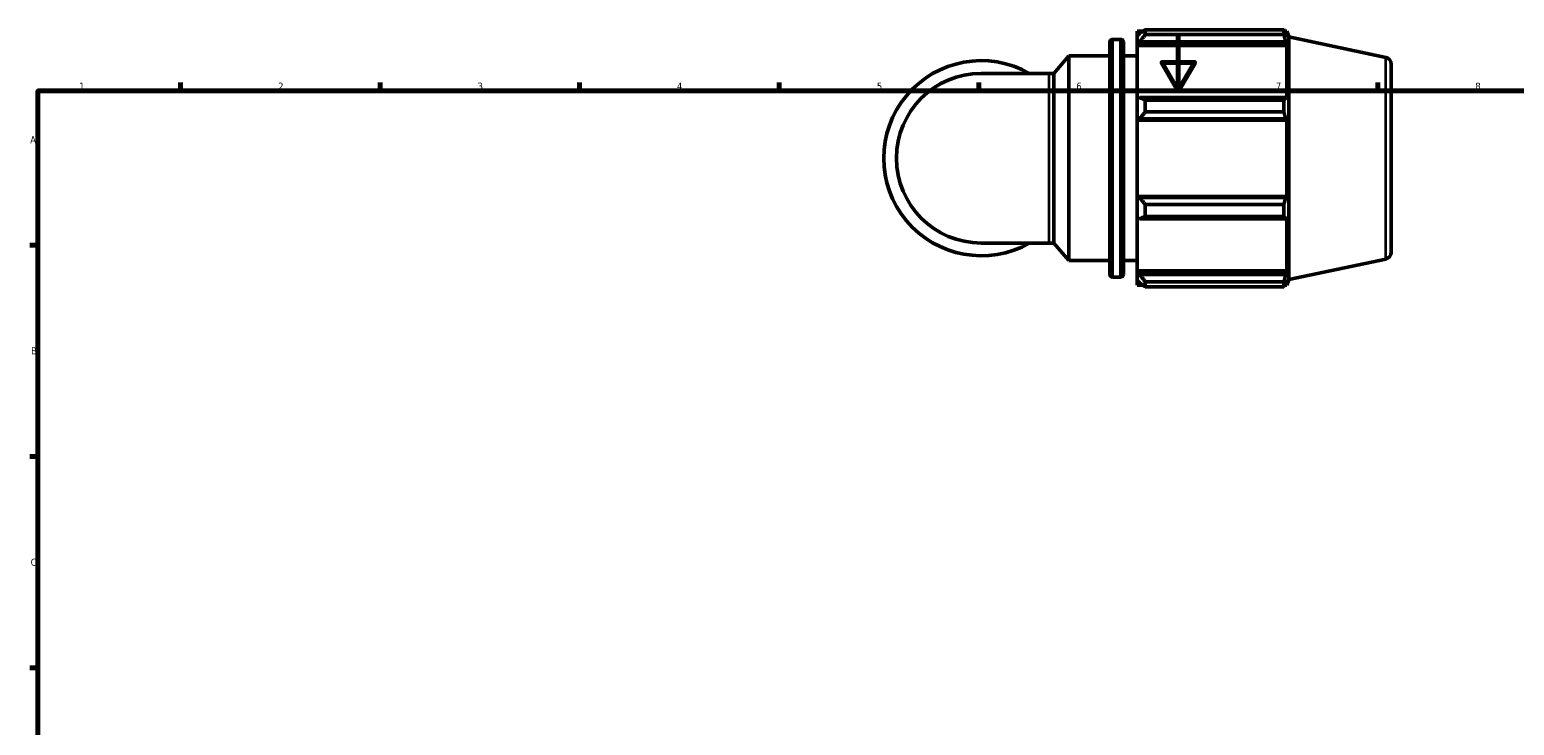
# Model space of a CAD drawing. Header units: millimetres. Extents: x 0 to 908, y 0 to 900.
# Tile 3 of 6: x 17 to 539, y 351 to 596. Entities that reach past the tile are written whole.
import ezdxf

# ---------------------------------------------------------------- set-up
doc = ezdxf.new("R2010")
doc.units = ezdxf.units.MM
for name, color, linetype, lineweight in [('Border (ISO)', 7, 'Continuous', 70), ('Visible (ISO)', 7, 'Continuous', 50), ('Visible Narrow (ISO)', 7, 'Continuous', 35)]:
    doc.layers.add(name, color=color, linetype=linetype, lineweight=lineweight)
doc.styles.add('Note Text (ISO)', font='tahoma.ttf')

# ---------------------------------------------------------------- blocks, each defined once
blk = doc.blocks.new('Borders Default Border')
at = {"layer": 'Border (ISO)'}
for p, q in [((70.08, 574), (70.08, 576.9)), ((140.17, 574), (140.17, 576.9)), ((210.25, 574), (210.25, 576.9)), ((280.33, 574), (280.33, 576.9)), ((350.42, 574), (350.42, 576.9)), ((490.58, 574), (490.58, 576.9)), ((20, 519.75), (17.1, 519.75)), ((20, 445.5), (17.1, 445.5)), ((20, 371.25), (17.1, 371.25))]:
    blk.add_line(p, q, dxfattribs=at)
at = {"layer": 'Border (ISO)', "flags": 128}
for points in [[(420.5, 594), (420.5, 574), (414.73, 584), (426.27, 584), (420.5, 574)], [(20, 20), (20, 574), (821, 574), (821, 20), (20, 20)]]:
    blk.add_lwpolyline(points, dxfattribs=at)
at = {"layer": 'Border (ISO)', "color": 232, "true_color": 0xca0064, "char_height": 2.5, "attachment_point": 7, "style": 'Note Text (ISO)'}
for s, insert in [('1', (34.48, 574.4)), ('2', (104.37, 574.4)), ('3', (174.43, 574.35)), ('4', (244.42, 574.4)), ('5', (314.64, 574.35)), ('6', (384.66, 574.35)), ('7', (454.77, 574.4)), ('8', (524.81, 574.34)), ('A', (17.29, 555.62)), ('B', (17.59, 481.37)), ('C', (17.43, 407.08))]:
    blk.add_mtext(s, dxfattribs=dict(at, insert=insert))

msp = doc.modelspace()

# ---------------------------------------------------------------- linework, layer by layer
at = {"layer": 'Visible (ISO)'}
for p, q in [((406.029, 594.981), (406.029, 593.372)), ((406.029, 594.981), (408.073, 594.981)), ((408.909, 595.505), (408.909, 593.769)), ((408.909, 595.505), (457.572, 595.505)), ((457.572, 593.769), (457.572, 595.505)), ((457.843, 594.981), (458.663, 594.981)), ((459.309, 592.993), (458.663, 594.981)), ((458.663, 592.915), (458.663, 594.981)), ((396.429, 509.581), (396.429, 591.101)), ((397.429, 592.101), (400.229, 592.101)), ((401.229, 591.101), (401.229, 509.581)), ((406.989, 594.288), (406.029, 593.372)), ((406.029, 590.363), (406.029, 593.372)), ((406.029, 590.363), (406.989, 591.214)), ((406.029, 589.937), (406.029, 590.363)), ((406.029, 589.937), (406.029, 571.175)), ((406.029, 589.937), (458.663, 589.937)), ((406.989, 591.214), (458.195, 591.214)), ((457.572, 593.769), (408.909, 593.769)), ((458.663, 592.915), (458.195, 594.288)), ((458.195, 591.214), (458.663, 589.937)), ((458.663, 570.953), (458.663, 589.937)), ((459.309, 507.689), (459.309, 592.993)), ((493.329, 585.762), (459.309, 592.993)), ((376.833, 580.148), (382.029, 586.341)), ((382.029, 514.341), (382.029, 586.341)), ((382.029, 586.341), (396.429, 586.341)), ((401.229, 586.341), (406.029, 586.341)), ((375.155, 580.148), (351.309, 580.148)), ((375.155, 580.148), (376.833, 580.148)), ((376.833, 520.534), (376.833, 580.148)), ((495.309, 583.316), (495.309, 517.365)), ((406.989, 571.618), (406.029, 571.175)), ((406.029, 563.908), (406.029, 571.175)), ((458.195, 571.618), (406.989, 571.618)), ((408.909, 570.784), (408.909, 566.594)), ((408.909, 570.784), (457.572, 570.784)), ((457.572, 566.594), (457.572, 570.784)), ((458.663, 570.953), (458.195, 571.618)), ((406.029, 563.908), (406.989, 564.197)), ((406.029, 563.764), (406.029, 563.908)), ((406.029, 563.764), (406.029, 536.917)), ((406.029, 563.764), (458.663, 563.764)), ((406.989, 564.197), (458.195, 564.197)), ((457.572, 566.594), (408.909, 566.594)), ((458.195, 564.197), (458.663, 563.764)), ((458.663, 536.917), (458.663, 563.764)), ((406.029, 536.773), (406.029, 536.917)), ((406.029, 536.917), (458.663, 536.917)), ((406.029, 529.507), (406.029, 536.773)), ((406.989, 536.484), (406.029, 536.773)), ((458.195, 536.484), (406.989, 536.484)), ((408.909, 534.088), (408.909, 529.897)), ((408.909, 534.088), (457.572, 534.088)), ((457.572, 529.897), (457.572, 534.088)), ((458.663, 536.917), (458.195, 536.484)), ((406.029, 529.507), (406.989, 529.063)), ((406.029, 529.507), (406.029, 510.744)), ((406.989, 529.063), (458.195, 529.063)), ((457.572, 529.897), (408.909, 529.897)), ((458.195, 529.063), (458.663, 529.728)), ((458.663, 510.744), (458.663, 529.728)), ((351.309, 520.534), (375.155, 520.534)), ((375.155, 520.534), (376.833, 520.534)), ((376.833, 520.534), (382.029, 514.341)), ((382.029, 514.341), (396.429, 514.341)), ((401.229, 514.341), (406.029, 514.341)), ((493.329, 514.92), (459.309, 507.689)), ((397.429, 508.581), (400.229, 508.581)), ((406.029, 510.319), (406.029, 510.744)), ((406.029, 510.744), (458.663, 510.744)), ((406.029, 507.309), (406.029, 510.319)), ((406.989, 509.467), (406.029, 510.319)), ((406.029, 507.309), (406.989, 506.393)), ((406.029, 507.309), (406.029, 505.701)), ((458.195, 509.467), (406.989, 509.467)), ((408.909, 506.912), (408.909, 505.176)), ((408.909, 506.912), (457.572, 506.912)), ((457.572, 505.176), (457.572, 506.912)), ((458.663, 510.744), (458.195, 509.467)), ((458.195, 506.393), (458.663, 507.767)), ((458.663, 505.701), (458.663, 507.767)), ((459.309, 507.689), (458.663, 505.701)), ((406.029, 505.701), (408.073, 505.701)), ((457.572, 505.176), (408.909, 505.176)), ((457.843, 505.701), (458.663, 505.701))]:
    msp.add_line(p, q, dxfattribs=at)
for centre, radius, start, end in [((397.429, 591.101), 1, 90, 180), ((400.229, 591.101), 1, 0, 90), ((351.309, 550.341), 34.278, 60.40815, 299.59185), ((492.809, 583.316), 2.5, 0, 78), ((351.309, 550.341), 29.807, 90, 270), ((492.809, 517.365), 2.5, 282, 0), ((397.429, 509.581), 1, 180, 270), ((400.229, 509.581), 1, 270, 0)]:
    msp.add_arc(centre, radius, start, end, dxfattribs=at)
for points, weights in [([(408.909, 595.505), (407.911, 594.884), (406.989, 594.288)], [1.01791895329, 1.01266050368, 1.00660682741]), ([(457.572, 595.505), (457.896, 594.884), (458.195, 594.288)], [1, 1.0012345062, 1.00165219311]), ([(406.989, 591.214), (407.911, 592.466), (408.909, 593.769)], [1.00660682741, 1.01266050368, 1.01791895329]), ([(458.195, 591.214), (457.896, 592.466), (457.572, 593.769)], [1.00165219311, 1.0012345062, 1]), ([(408.909, 570.784), (407.911, 571.21), (406.989, 571.618)], [1.01791895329, 1.01266050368, 1.00660682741]), ([(457.572, 570.784), (457.896, 571.21), (458.195, 571.618)], [1, 1.0012345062, 1.00165219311]), ([(406.989, 564.197), (407.911, 565.371), (408.909, 566.594)], [1.00660682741, 1.01266050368, 1.01791895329]), ([(458.195, 564.197), (457.896, 565.371), (457.572, 566.594)], [1.00165219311, 1.0012345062, 1]), ([(408.909, 534.088), (407.911, 535.31), (406.989, 536.484)], [1.01791895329, 1.01266050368, 1.00660682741]), ([(457.572, 534.088), (457.896, 535.31), (458.195, 536.484)], [1, 1.0012345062, 1.00165219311]), ([(406.989, 529.063), (407.911, 529.472), (408.909, 529.897)], [1.00660682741, 1.01266050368, 1.01791895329]), ([(458.195, 529.063), (457.896, 529.472), (457.572, 529.897)], [1.00165219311, 1.0012345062, 1]), ([(408.909, 506.912), (407.911, 508.216), (406.989, 509.467)], [1.01791895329, 1.01266050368, 1.00660682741]), ([(406.989, 506.393), (407.911, 505.797), (408.909, 505.176)], [1.00660682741, 1.01266050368, 1.01791895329]), ([(457.572, 506.912), (457.896, 508.216), (458.195, 509.467)], [1, 1.0012345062, 1.00165219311]), ([(458.195, 506.393), (457.896, 505.797), (457.572, 505.176)], [1.00165219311, 1.0012345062, 1])]:
    msp.add_rational_spline(points, weights, degree=2, dxfattribs=at)
at = {"layer": 'Visible Narrow (ISO)'}
for p, q in [((397.429, 591.586), (397.429, 509.095)), ((400.229, 509.095), (400.229, 591.586)), ((493.329, 515.356), (493.329, 585.325)), ((375.155, 520.901), (375.155, 579.781))]:
    msp.add_line(p, q, dxfattribs=at)

# ---------------------------------------------------------------- block references
msp.add_blockref('Borders Default Border', (0, 0))

doc.saveas('drawing.dxf')
